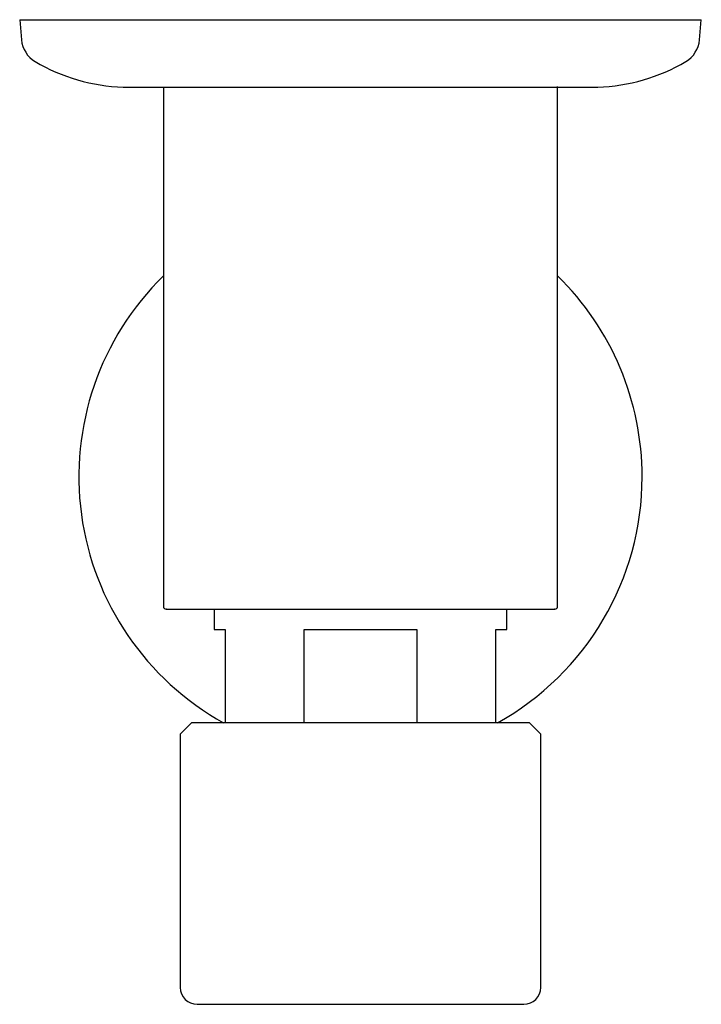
# Model space of a CAD drawing. Header units: millimetres. Extents: x 3973.9753 to 3974.0358, y 1748.1551 to 1748.2425.
import ezdxf

# ---------------------------------------------------------------- set-up
doc = ezdxf.new("R2010")
doc.units = ezdxf.units.MM
doc.layers.add('SANINDUSA', color=3, linetype='Continuous')

msp = doc.modelspace()

# ---------------------------------------------------------------- linework, layer by layer
at = {"layer": 'SANINDUSA'}
for p, q in [((3973.975310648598, 1748.24254492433), (3973.975466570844, 1748.240762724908)), ((3973.975310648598, 1748.24254492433), (3974.005560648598, 1748.24254492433)), ((3974.005560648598, 1748.24254492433), (3974.035810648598, 1748.24254492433)), ((3974.035654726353, 1748.240762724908), (3974.035810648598, 1748.24254492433)), ((3973.988060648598, 1748.236591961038), (3973.988060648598, 1748.190436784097)), ((3974.023060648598, 1748.190436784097), (3974.023060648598, 1748.236600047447)), ((3973.992560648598, 1748.190186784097), (3973.992560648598, 1748.188386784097)), ((3974.018560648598, 1748.188386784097), (3974.018560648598, 1748.190186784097)), ((3973.992560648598, 1748.188386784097), (3973.993560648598, 1748.188386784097)), ((3973.993560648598, 1748.188386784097), (3973.993560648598, 1748.180086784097)), ((3974.000560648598, 1748.180086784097), (3974.000560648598, 1748.188386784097)), ((3974.000560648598, 1748.188386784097), (3974.010560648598, 1748.188386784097)), ((3974.010560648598, 1748.188386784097), (3974.010560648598, 1748.180086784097)), ((3974.017560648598, 1748.188386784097), (3974.018560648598, 1748.188386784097)), ((3974.017560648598, 1748.180086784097), (3974.017560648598, 1748.188386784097)), ((3973.990560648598, 1748.180086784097), (3973.989560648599, 1748.179086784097)), ((3974.020560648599, 1748.180086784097), (3973.990560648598, 1748.180086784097)), ((3974.021560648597, 1748.179086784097), (3974.020560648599, 1748.180086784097)), ((3973.989560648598, 1748.179086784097), (3973.989560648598, 1748.156586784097)), ((3974.021560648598, 1748.156586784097), (3974.021560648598, 1748.179086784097))]:
    msp.add_line(p, q, dxfattribs=at)
for centre, radius, start, end in [((3973.977957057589, 1748.240980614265), 0.002500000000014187, 184.9999999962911, 239.5145843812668), ((3974.033164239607, 1748.240980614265), 0.002500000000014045, 300.4854156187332, 355.0000000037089), ((3973.985060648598, 1748.25304714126), 0.01650221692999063, 239.5145843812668, 268.0605183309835), ((3974.026060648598, 1748.25304714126), 0.01650221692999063, 271.9382051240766, 300.4854156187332), ((3974.005560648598, 1748.201936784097), 0.02500000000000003, 134.4270040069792, 240.9268459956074), ((3974.005560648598, 1748.201936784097), 0.02500000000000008, 0, 45.5729959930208), ((3974.005560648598, 1748.201936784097), 0.02500000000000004, 299.0731540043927, 0), ((3973.988310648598, 1748.190436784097), 0.0002499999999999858, 180, 270), ((3974.022810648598, 1748.190436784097), 0.0002499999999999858, 270, 0), ((3973.991060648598, 1748.156586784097), 0.001499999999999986, 180, 270), ((3974.020060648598, 1748.156586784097), 0.001499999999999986, 270, 0)]:
    msp.add_arc(centre, radius, start, end, dxfattribs=at)
for points, knots in [([(3973.984501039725, 1748.236554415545), (3973.984501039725, 1748.236554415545), (3973.986719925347, 1748.236554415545), (3973.994618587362, 1748.236554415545), (3973.999975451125, 1748.236554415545), (3974.011145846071, 1748.236554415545), (3974.016502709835, 1748.236554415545), (3974.024401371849, 1748.236554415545), (3974.026620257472, 1748.236554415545), (3974.026620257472, 1748.236554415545)], [0, 0, 0, 0, 0.25, 0.25, 0.5, 0.5, 0.75, 0.75, 1, 1, 1, 1]), ([(3973.988372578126, 1748.190186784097), (3973.988356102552, 1748.190186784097), (3973.988293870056, 1748.190186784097), (3973.988750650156, 1748.190186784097), (3973.989771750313, 1748.190186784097), (3973.991446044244, 1748.190186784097), (3973.993679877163, 1748.190186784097), (3973.996374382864, 1748.190186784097), (3973.999361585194, 1748.190186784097), (3974.0024586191, 1748.190186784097), (3974.004545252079, 1748.190186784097), (3974.005560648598, 1748.190186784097)], [0, 0, 0, 0, 0.04048876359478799, 0.1529365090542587, 0.2715681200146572, 0.3947127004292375, 0.5202443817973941, 0.6457760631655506, 0.7689206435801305, 0.8875522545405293, 0.9999999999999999, 0.9999999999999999, 0.9999999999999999, 0.9999999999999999]), ([(3974.005560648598, 1748.190186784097), (3974.006576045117, 1748.190186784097), (3974.008662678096, 1748.190186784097), (3974.011759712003, 1748.190186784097), (3974.014746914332, 1748.190186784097), (3974.017441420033, 1748.190186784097), (3974.019675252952, 1748.190186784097), (3974.021349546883, 1748.190186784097), (3974.02237064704, 1748.190186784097), (3974.02282742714, 1748.190186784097), (3974.022765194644, 1748.190186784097), (3974.02274871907, 1748.190186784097)], [0, 0, 0, 0, 0.1124477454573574, 0.2310793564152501, 0.3542239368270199, 0.4797556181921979, 0.6052872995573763, 0.7284318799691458, 0.8470634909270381, 0.9595112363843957, 1, 1, 1, 1]), ([(3973.991060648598, 1748.155086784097), (3973.991060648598, 1748.155086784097), (3973.992588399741, 1748.155086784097), (3973.998026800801, 1748.155086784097), (3974.00171511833, 1748.155086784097), (3974.005560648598, 1748.155086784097)], [0, 0, 0, 0, 0.5, 0.5, 1, 1, 1, 1]), ([(3974.005560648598, 1748.155086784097), (3974.009406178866, 1748.155086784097), (3974.013094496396, 1748.155086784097), (3974.018532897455, 1748.155086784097), (3974.020060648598, 1748.155086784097), (3974.020060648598, 1748.155086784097)], [0, 0, 0, 0, 0.4999999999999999, 0.4999999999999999, 0.9999999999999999, 0.9999999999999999, 0.9999999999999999, 0.9999999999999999])]:
    msp.add_open_spline(points, degree=3, knots=knots, dxfattribs=at)

doc.saveas('drawing.dxf')
